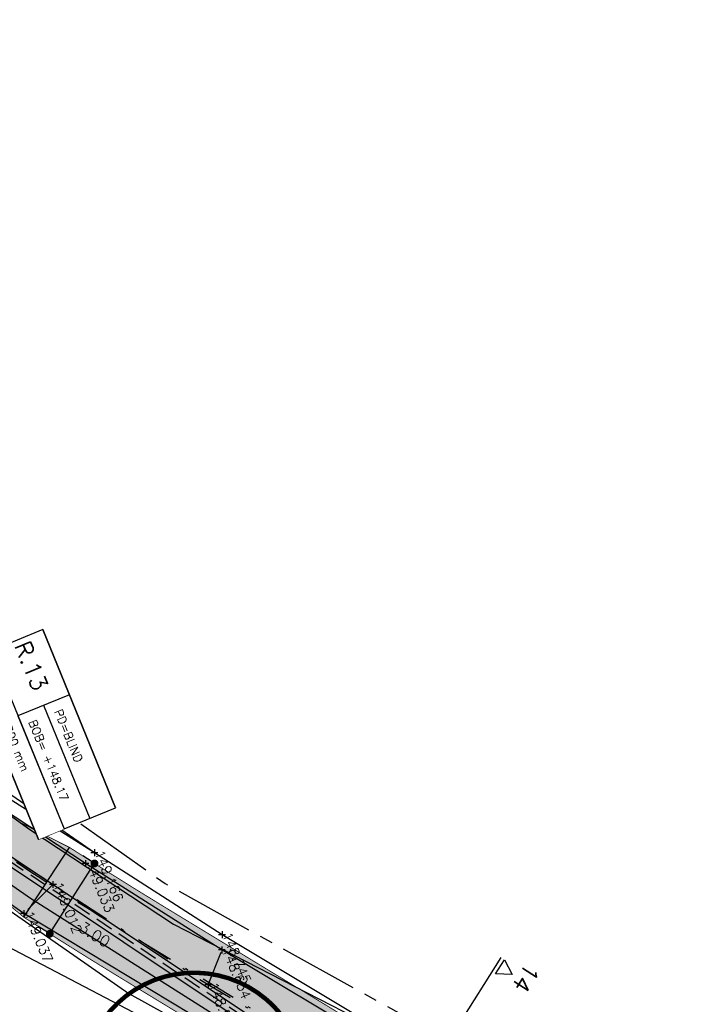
# Model space of a CAD drawing. Header units: metres. Extents: x 189938 to 192675, y 307646 to 311153.
# Tile 42 of 100: x 191616 to 191640, y 309158 to 309194. Entities that reach past the tile are written whole.
import ezdxf

# ---------------------------------------------------------------- set-up
doc = ezdxf.new("R2010")
doc.units = ezdxf.units.M
doc.set_wipeout_variables(frame=1)
for name, pattern in [('1-200 CENTER', [4.28625, 2.8575, -0.47625, 0.47625, -0.47625]), ('1-200 DASHDOT', [2.54, 1.27, -0.635, 0, -0.635]), ('1-200 HIDDEN', [0.9525, 0.635, -0.3175])]:
    doc.linetypes.add(name, pattern=pattern)
for name, color, linetype in [('PH-BEST-BOOM-HANDHAVEN', 98, 'Continuous'), ('PH-BEST-KADASTRALE-GRENS', 240, '1-200 CENTER'), ('PH-BEST-KANTVERHARDING', 252, 'Continuous'), ('PH-BEST-KL-LAAGSPANNING-ENEXIS', 12, '1-200 LAAGSPANNING'), ('PH-HULPLIJNEN-LPROF', 3, '1-200 DASHDOT'), ('PH-INM-HOOGTE', 30, 'Continuous'), ('PH-INM-HOOGTE-AANDUIDING', 30, 'Continuous'), ('PH-INM-KRUIN', 8, 'Continuous'), ('PH-INM-ONVERHARD', 8, 'Continuous'), ('PH-INM-VLAKVERDICHTINGSLIJN', 8, 'Continuous'), ('PH-INM-WEGAS', 6, '1-200 DASHDOT'), ('PH-NIEUW LOKATIE DPO', 2, 'Continuous'), ('PH-NIEUW-AAND-DPROF', 3, 'Continuous'), ('PH-NIEUW-HALFVERHARDING', 9, 'Continuous'), ('PH-NIEUW-MAATVOERING', 2, 'Continuous'), ('PH-NIEUW-WEGAS', 2, '1-200 DASHDOT'), ('PH-OPBREEK-HALFVERHARDING', 252, 'Continuous'), ('PH-RIO-STRENG-RWA', 150, 'Continuous'), ('PH-RIO-TEKST-PUTTENSTAAT', 7, 'Continuous')]:
    doc.layers.add(name, color=color, linetype=linetype)
doc.layers.add('PH-NIEUW - ASFALT XIJKANT', color=115, linetype='Continuous', lineweight=18)
doc.styles.add('1-200', font='romans.shx', dxfattribs={"height": 0.4})
doc.styles.add('ROMANS', font='romans.shx')
doc.linetypes.add('1-200 LAAGSPANNING', pattern='A,1.5,-0.6,["LS",ROMANS,S=0.24,R=0,X=-0.45,Y=-0.12],-0.05', length=2.15)
doc.dimstyles.new('BEMATING200', dxfattribs={"dimtxt": 0.4, "dimasz": 0.28, "dimexe": 0.5, "dimexo": 0.1, "dimgap": 0.4, "dimtad": 1, "dimlfac": -0.1, "dimzin": 0, "dimdsep": 46, "dimtxsty": '1-200', "dimblk": 'DOT', "dimcen": 0.09, "dimclrd": 8, "dimclre": 8, "dimclrt": 256, "dimadec": 3, "dimazin": 0, "dimtfac": 1, "dimtmove": 2, "dimatfit": 3, "dimfxl": 1, "dimtolj": 1, "dimtzin": 0, "dimarcsym": 0})

# ---------------------------------------------------------------- blocks, each defined once
blk = doc.blocks.new('*U50')
at = {"const_width": 0.08000000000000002}
blk.add_lwpolyline([(1.292930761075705, 1.525886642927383, 24.2025641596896), (1.526230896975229, 1.292524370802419, 0.04131793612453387)], format="xyb", close=True, dxfattribs=at)
at = {"linetype": 'Continuous', "const_width": 0.25}
blk.add_lwpolyline([(-0.125, 0, 1), (0.125, 0, 1)], format="xyb", close=True, dxfattribs=at)
blk = doc.blocks.new('*U42')
for p, q in [((6.928477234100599, 1.000000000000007), (6.928477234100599, -0.9999999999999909)), ((2.357807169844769e-15, 0), (1.845037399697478e-15, -1.000000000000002))]:
    blk.add_line(p, q)
blk.add_lwpolyline([(0, 2), (6.928477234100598, 2), (6.928477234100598, -0.9999999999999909), (0, -0.9999999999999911)], close=True)
blk.add_wipeout([(0, 1.9999999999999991), (6.928477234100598, 1.9999999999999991), (6.928477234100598, -0.9999999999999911), (0, -0.9999999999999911)])
for p, q in [((2.528477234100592, 2), (2.528477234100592, 0)), ((2.528477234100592, 1), (6.928477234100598, 1.000000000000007)), ((2.528477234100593, 0), (6.928477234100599, 7.105427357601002e-15)), ((3.067280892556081e-16, -1.000000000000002), (6.928477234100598, -0.9999999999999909))]:
    blk.add_line(p, q)
blk.add_lwpolyline([(0, 2), (0, 0), (6.928477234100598, 7.105427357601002e-15), (6.928477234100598, 2)], close=True)
at = {"style": 'ROMANS'}
for tag, p, height in [('P.NR', (0.1390398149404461, 0.8280474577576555), 0.6), ('PD', (2.876738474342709, 1.265068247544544), 0.3), ('BOB', (2.876738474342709, 0.2650682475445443), 0.3), ('INW.AFM.', (0.3378013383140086, -0.6429989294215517), 0.3)]:
    blk.add_attdef(tag, p, '', height=height, dxfattribs=at)
blk = doc.blocks.new('_Dot')
at = {"color": 0, "linetype": 'ByBlock', "lineweight": -2}
blk.add_line((-0.5, 0), (-1, 0), dxfattribs=at)
at = {"color": 0, "linetype": 'ByBlock', "const_width": 0.5}
blk.add_lwpolyline([(-0.25, 0, 1), (0.25, 0, 1)], format="xyb", close=True, dxfattribs=at)
blk = doc.blocks.new('*D110')
at = {"layer": 'Defpoints', "color": 0, "transparency": 16777216}
for p in [(191618.8982171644, 309163.4641010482), (191618.8982171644, 309163.4641010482), (191617.2881619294, 309160.9327531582)]:
    blk.add_point(p, dxfattribs=at)
at = {"layer": 'PH-NIEUW-MAATVOERING', "color": 8, "lineweight": -2, "transparency": 16777216}
for p, q in [((191618.8138389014, 309163.5177695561), (191618.4763258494, 309163.7324435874)), ((191617.4384337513, 309161.1690122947), (191618.7479453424, 309163.2278419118)), ((191617.2037836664, 309160.986421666), (191616.8662706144, 309161.2010956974))]:
    blk.add_line(p, q, dxfattribs=at)
at = {"layer": 'PH-NIEUW-MAATVOERING', "color": 8, "lineweight": -2, "transparency": 16777216, "xscale": 0.28, "yscale": 0.28, "zscale": 0.28}
for p, rotation in [((191618.8982171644, 309163.4641010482), 57.54173840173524), ((191617.2881619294, 309160.9327531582), 237.5417384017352)]:
    blk.add_blockref('_Dot', p, dxfattribs=dict(at, rotation=rotation))
at = {"layer": 'PH-NIEUW-MAATVOERING', "transparency": 16777216, "insert": (191618.901200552, 309160.9102597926), "char_height": 0.4, "attachment_point": 5, "rotation": 328, "style": '1-200'}
blk.add_mtext('\\A1;3.00', dxfattribs=at)

msp = doc.modelspace()

# ---------------------------------------------------------------- hatches: boundary and pattern name
at = {"layer": 'PH-NIEUW-HALFVERHARDING', "transparency": 33554559}
h = msp.add_hatch(color=41, dxfattribs=at)
h.dxf.hatch_style = 1
edge = h.paths.add_edge_path()
edge.add_line((191616.3545916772, 309161.5313578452), (191614.8055196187, 309162.8162714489))
edge.add_arc((191694.9182849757, 309284.1051360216), 145.358329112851, 226.8925258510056, 236.55475447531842, ccw=False)
edge.add_line((191595.5849065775, 309177.9829244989), (191586.2095285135, 309186.7005832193))
edge.add_arc((191655.1729630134, 309260.8670872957), 101.2749999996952, 220.0712352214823, 227.08190346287, ccw=False)
edge.add_line((191577.6728080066, 309195.6723666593), (191561.1702899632, 309215.28971748))
edge.add_arc((191623.3655513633, 309267.6096475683), 81.27500000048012, 212.7184449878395, 220.0712352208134, ccw=False)
edge.add_line((191554.9859012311, 309223.6796000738), (191556.719, 309224.757))
edge.add_line((191556.719, 309224.757), (191557.3454839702, 309224.7263603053))
edge.add_arc((191623.3655513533, 309267.6096475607), 78.72499998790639, 213.0057096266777, 220.0712352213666)
edge.add_line((191563.1216638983, 309216.9312532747), (191579.6241819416, 309197.3139024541))
edge.add_arc((191655.1729630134, 309260.8670872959), 98.72499999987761, 220.0712352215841, 227.0819034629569)
edge.add_line((191587.9459566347, 309188.5680192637), (191597.3213346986, 309179.8503605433))
edge.add_arc((191694.9180201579, 309284.105343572), 142.8083138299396, 226.8892787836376, 236.5515074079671)
edge.add_line((191616.203916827, 309164.9487053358), (191617.9997458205, 309164.0401159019))
edge.add_line((191617.9997458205, 309164.0401159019), (191616.3545916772, 309161.5313578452))
h = msp.add_hatch(color=41, dxfattribs=at)
h.dxf.hatch_style = 1
h.paths.add_polyline_path([(191643.8034590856, 309143.2709068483), (191637.2886261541, 309148.0258285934), (191639.0572407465, 309150.4490500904), (191645.5720736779, 309145.6941283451)])
edge = h.paths.add_edge_path()
edge.add_line((191617.9997648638, 309164.0401035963), (191616.3545916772, 309161.5313578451))
edge.add_arc((191698.595951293, 309288.7658216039), 151.4999999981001, 237.122324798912, 238.708747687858)
edge.add_line((191619.9085707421, 309159.3032936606), (191627.8880848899, 309154.4533415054))
edge.add_arc((191576.7283028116, 309070.2813348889), 98.50000000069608, 53.87575586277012, 58.70874768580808, ccw=False)
edge.add_line((191634.7978152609, 309149.8437740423), (191637.288626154, 309148.0258285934))
edge.add_line((191637.288626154, 309148.0258285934), (191639.0572407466, 309150.4490500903))
edge.add_line((191639.0572407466, 309150.4490500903), (191636.5664298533, 309152.2669955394))
edge.add_arc((191576.7283028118, 309070.2813348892), 101.5000000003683, 53.87575586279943, 58.70874768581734)
edge.add_line((191629.4462508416, 309157.0169559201), (191621.4667366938, 309161.8669080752))
edge.add_arc((191698.5959512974, 309288.7658216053), 148.500000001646, 237.1299651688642, 238.7087476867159, ccw=False)
at = {"layer": 'PH-OPBREEK-HALFVERHARDING'}
h = msp.add_hatch(dxfattribs=at)
h.set_pattern_fill('AR-CONC', color=256, scale=0.0025, angle=-3.303487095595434e-10)
h.set_pattern_definition([(49.99999999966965, (190983.9148485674, 307878.360549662), (0.4554616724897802, -0.03984771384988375), [0.04762499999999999, -0.523875]), (354.9999999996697, (190983.9148485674, 307878.360549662), (-0.08810855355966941, 0.4776421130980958), [0.03809999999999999, -0.4191014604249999]), (100.4514446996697, (190983.9528035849, 307878.3572290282), (0.3673531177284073, 0.4377943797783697), [0.040475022, -0.4452256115]), (46.18419999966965, (190983.9148485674, 307878.4875496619), (0.6776976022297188, -0.1051058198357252), [0.07143749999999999, -0.7858124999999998]), (96.63555760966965, (190983.9713233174, 307878.478790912), (0.5935103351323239, 0.6185653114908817), [0.06071255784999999, -0.6678390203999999]), (351.1841511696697, (190983.9148485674, 307878.4875496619), (0.5935103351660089, 0.6185653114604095), [0.05714991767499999, -0.6286493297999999]), (20.99999999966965, (190983.9783485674, 307878.455799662), (0.3790359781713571, -0.2556629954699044), [0.04762499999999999, -0.523875]), (325.9999999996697, (190983.9783485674, 307878.455799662), (0.1545050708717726, 0.4604699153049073), [0.03809999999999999, -0.4190999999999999]), (71.45144499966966, (190984.0099348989, 307878.4344944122), (0.5335410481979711, 0.2048069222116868), [0.040475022, -0.4452248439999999]), (37.49999999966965, (190983.9148485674, 307878.360549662), (0.007721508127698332, 0.2113875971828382), [0, -0.4140199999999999, 0, -0.4254499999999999, 0, -0.4206874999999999]), (7.499999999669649, (190983.9148485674, 307878.360549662), (0.1670491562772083, 0.2504514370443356), [0, -0.24257, 0, -0.4044949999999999, 0, -0.1603375]), (327.4999999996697, (190983.7732435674, 307878.360549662), (0.3389764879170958, -0.01432185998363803), [0, -0.15875, 0, -0.4953, 0, -0.6572249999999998]), (317.4999999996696, (190983.7097435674, 307878.360549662), (0.3703229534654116, 0.0635662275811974), [0, -0.206375, 0, -0.3289299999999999, 0, -0.4667249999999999])])
edge = h.paths.add_edge_path()
edge.add_line((191496.1649613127, 309306.5824574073), (191494.8366866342, 309304.8295381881))
edge.add_line((191494.8366866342, 309304.8295381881), (191500.9080000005, 309300.2289999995))
edge.add_line((191500.9080000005, 309300.2289999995), (191506.8680000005, 309295.2889999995))
edge.add_line((191506.8680000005, 309295.2889999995), (191512.5580000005, 309290.0289999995))
edge.add_line((191512.5580000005, 309290.0289999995), (191518.6030000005, 309283.9619999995))
edge.add_line((191518.6030000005, 309283.9619999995), (191523.1200000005, 309279.2049999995))
edge.add_line((191523.1200000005, 309279.2049999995), (191525.2810000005, 309276.6349999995))
edge.add_line((191525.2810000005, 309276.6349999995), (191530.7650000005, 309270.3269999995))
edge.add_line((191530.7650000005, 309270.3269999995), (191532.9300000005, 309267.6319999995))
edge.add_line((191532.9300000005, 309267.6319999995), (191535.7240000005, 309264.2419999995))
edge.add_line((191535.7240000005, 309264.2419999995), (191537.5490000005, 309261.4279999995))
edge.add_line((191537.5490000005, 309261.4279999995), (191540.0380000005, 309257.5529999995))
edge.add_line((191540.0380000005, 309257.5529999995), (191542.6200000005, 309252.1499999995))
edge.add_line((191542.6200000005, 309252.1499999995), (191546.3310000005, 309242.7449999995))
edge.add_line((191546.3310000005, 309242.7449999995), (191550.7090000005, 309231.6929999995))
edge.add_line((191550.7090000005, 309231.6929999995), (191555.0000000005, 309223.6629999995))
edge.add_line((191555.0000000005, 309223.6629999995), (191561.1260000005, 309215.4599999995))
edge.add_line((191561.1260000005, 309215.4599999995), (191570.5490000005, 309203.7719999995))
edge.add_line((191570.5490000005, 309203.7719999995), (191575.7590000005, 309197.8729999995))
edge.add_line((191575.7590000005, 309197.8729999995), (191583.0560000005, 309189.9909999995))
edge.add_line((191583.0560000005, 309189.9909999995), (191588.7380000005, 309184.1439999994))
edge.add_line((191588.7380000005, 309184.1439999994), (191596.8330000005, 309176.9769999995))
edge.add_line((191596.8330000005, 309176.9769999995), (191604.4770000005, 309170.3799999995))
edge.add_line((191604.4770000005, 309170.3799999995), (191609.7190000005, 309166.3059999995))
edge.add_line((191609.7190000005, 309166.3059999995), (191616.3530000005, 309161.6589999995))
edge.add_line((191616.3530000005, 309161.6589999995), (191622.3960000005, 309158.0229999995))
edge.add_line((191622.3960000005, 309158.0229999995), (191627.5000000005, 309154.9419999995))
edge.add_line((191627.5000000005, 309154.9419999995), (191637.1450000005, 309148.3939999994))
edge.add_line((191637.1450000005, 309148.3939999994), (191640.7670000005, 309145.9139999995))
edge.add_line((191640.7670000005, 309145.9139999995), (191646.6560000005, 309141.4659999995))
edge.add_line((191646.6560000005, 309141.4659999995), (191649.1390000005, 309139.5739999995))
edge.add_line((191649.1390000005, 309139.5739999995), (191654.5570000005, 309135.3399999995))
edge.add_line((191654.5570000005, 309135.3399999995), (191657.798, 309132.495))
edge.add_line((191657.798, 309132.495), (191661.881, 309129.005))
edge.add_line((191661.881, 309129.005), (191668.746, 309123.319))
edge.add_line((191668.746, 309123.319), (191671.77, 309121.214))
edge.add_line((191671.77, 309121.214), (191673.98, 309119.645))
edge.add_line((191673.98, 309119.645), (191675.464, 309122.818))
edge.add_line((191675.464, 309122.818), (191673.152, 309123.705))
edge.add_line((191673.152, 309123.705), (191670.702, 309125.302))
edge.add_line((191670.702, 309125.302), (191663.035, 309131.199))
edge.add_line((191663.035, 309131.199), (191659.526, 309134.207))
edge.add_line((191659.526, 309134.207), (191655.736999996, 309137.4290000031))
edge.add_line((191655.736999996, 309137.4290000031), (191650.5200000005, 309141.6939999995))
edge.add_line((191650.5200000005, 309141.6939999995), (191647.4230000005, 309144.0469999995))
edge.add_line((191647.4230000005, 309144.0469999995), (191643.0400000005, 309147.2969999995))
edge.add_line((191643.0400000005, 309147.2969999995), (191637.8340000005, 309151.1189999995))
edge.add_line((191637.8340000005, 309151.1189999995), (191629.0150000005, 309157.0309999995))
edge.add_line((191629.0150000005, 309157.0309999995), (191623.4810000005, 309160.3519999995))
edge.add_line((191623.4810000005, 309160.3519999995), (191618.5710000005, 309163.4649999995))
edge.add_line((191618.5710000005, 309163.4649999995), (191610.4840000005, 309168.7909999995))
edge.add_line((191610.4840000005, 309168.7909999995), (191606.0730000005, 309172.0739999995))
edge.add_line((191606.0730000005, 309172.0739999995), (191597.9970000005, 309179.0849999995))
edge.add_line((191597.9970000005, 309179.0849999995), (191591.3770000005, 309185.1079999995))
edge.add_line((191591.3770000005, 309185.1079999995), (191588.2870000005, 309188.2319999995))
edge.add_arc((191850.9242126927, 309447.1297044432), 368.7903562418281, 217.0835256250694, 224.5891849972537, ccw=False)
edge.add_line((191556.7190000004, 309224.7569999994), (191552.8340000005, 309232.0969999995))
edge.add_line((191552.8340000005, 309232.0969999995), (191547.8570000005, 309244.3199999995))
edge.add_line((191547.8570000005, 309244.3199999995), (191544.3620000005, 309252.9929999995))
edge.add_line((191544.3620000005, 309252.9929999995), (191541.4180000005, 309259.0099999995))
edge.add_line((191541.4180000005, 309259.0099999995), (191539.3430000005, 309262.3649999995))
edge.add_line((191539.3430000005, 309262.3649999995), (191536.5820000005, 309266.3709999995))
edge.add_line((191536.5820000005, 309266.3709999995), (191534.8720000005, 309268.5609999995))
edge.add_line((191534.8720000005, 309268.5609999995), (191531.4820000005, 309272.5619999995))
edge.add_line((191531.4820000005, 309272.5619999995), (191527.1390000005, 309277.7769999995))
edge.add_line((191527.1390000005, 309277.7769999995), (191524.1980000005, 309281.1699999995))
edge.add_line((191524.1980000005, 309281.1699999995), (191518.0550000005, 309287.8029999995))
edge.add_line((191518.0550000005, 309287.8029999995), (191513.1810000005, 309292.5949999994))
edge.add_line((191513.1810000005, 309292.5949999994), (191508.2980000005, 309296.9419999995))
edge.add_line((191508.2980000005, 309296.9419999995), (191501.4530000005, 309302.6059999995))
edge.add_line((191501.4530000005, 309302.6059999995), (191496.1649613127, 309306.5824574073))

# ---------------------------------------------------------------- linework, layer by layer
at = {"layer": 'PH-BEST-KADASTRALE-GRENS', "flags": 128}
msp.add_lwpolyline([(191506.014, 309302.472), (191506.989, 309301.523), (191507.714, 309300.818), (191511.337, 309297.29), (191518.586, 309290.235), (191528.967, 309280.132), (191537.436, 309269.946), (191541.03, 309264.895), (191545.582, 309255.336), (191550.875, 309242.606), (191552.83, 309237.329), (191555.629, 309232.531), (191557.625, 309228.339), (191561.782, 309222.402), (191566.824, 309215.544), (191578.027, 309201.897), (191582.809, 309196.118), (191596.738, 309182.391), (191606.636, 309173.946), (191612.457, 309169.129), (191621.443, 309162.739), (191631.085, 309157.403), (191673.053, 309125.011), (191677.753, 309122.77)], dxfattribs=at)
at = {"layer": 'PH-BEST-KANTVERHARDING', "color": 8}
for points in [[(191540.881, 309256.141), (191544.89, 309247.3), (191548.8, 309237.719), (191553.8, 309227.501), (191560.119, 309217.86), (191565.76, 309210.659), (191572.48, 309202.58), (191582.079, 309191.451), (191589.96, 309183.509), (191597.819, 309176.28), (191604.37, 309170.64), (191609.871, 309166.08), (191614.941, 309162.39), (191620.129, 309158.79), (191629.21, 309153.759)], [(191549.271, 309244.03), (191551.37, 309238.871), (191556.24, 309228.899), (191562.41, 309219.5), (191567.95, 309212.42), (191574.62, 309204.4), (191579.461, 309198.781), (191584.15, 309193.359), (191591.91, 309185.54), (191599.69, 309178.38), (191606.19, 309172.781), (191611.6, 309168.3), (191616.57, 309164.68), (191621.739, 309161.28), (191630.891, 309156.58)]]:
    msp.add_lwpolyline(points, dxfattribs=at)
at = {"layer": 'PH-BEST-KL-LAAGSPANNING-ENEXIS'}
msp.add_lwpolyline([(191561.509, 309215.61), (191571.558, 309203.581), (191584.859, 309189.36), (191593.77, 309180.27), (191600.193, 309174.444), (191607.053, 309168.877), (191616.598, 309162.21), (191628.445, 309154.705)], dxfattribs=at)
at = {"layer": 'PH-HULPLIJNEN-LPROF'}
for points in [[(191617.404, 309162.704), (191616.353, 309161.659)], [(191622.986, 309159.092), (191623.481, 309160.352)]]:
    msp.add_lwpolyline(points, dxfattribs=at)
at = {"layer": 'PH-INM-HOOGTE', "flags": 128}
for points in [[(191619.0152801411, 309163.85), (191618.7707198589, 309163.85)], [(191618.893, 309163.9722801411), (191618.893, 309163.7277198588)], [(191623.6082801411, 309160.9), (191623.3637198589, 309160.9)], [(191623.486, 309161.0222801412), (191623.486, 309160.7777198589)]]:
    msp.add_lwpolyline(points, dxfattribs=at)
at = {"layer": 'PH-INM-HOOGTE'}
for p in [(191618.893, 309163.85), (191623.486, 309160.9)]:
    msp.add_point(p, dxfattribs=at)
at = {"layer": 'PH-INM-HOOGTE-AANDUIDING', "flags": 128}
for points in [[(191618.6932801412, 309163.465), (191618.4487198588, 309163.465)], [(191618.571, 309163.5872801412), (191618.571, 309163.3427198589)], [(191617.5262801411, 309162.704), (191617.2817198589, 309162.704)], [(191617.404, 309162.8262801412), (191617.404, 309162.5817198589)], [(191616.4752801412, 309161.659), (191616.2307198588, 309161.659)], [(191616.353, 309161.7812801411), (191616.353, 309161.5367198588)], [(191623.6032801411, 309160.352), (191623.3587198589, 309160.352)], [(191623.481, 309160.4742801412), (191623.481, 309160.2297198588)], [(191622.986, 309159.2142801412), (191622.986, 309158.9697198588)], [(191623.1082801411, 309159.092), (191622.8637198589, 309159.092)]]:
    msp.add_lwpolyline(points, dxfattribs=at)
at = {"layer": 'PH-INM-HOOGTE-AANDUIDING'}
for p in [(191618.571, 309163.465), (191617.404, 309162.704), (191616.353, 309161.659), (191623.481, 309160.352), (191622.986, 309159.092)]:
    msp.add_point(p, dxfattribs=at)
at = {"layer": 'PH-INM-KRUIN'}
msp.add_lwpolyline([(191618.893, 309163.85), (191610.583, 309169.602), (191606.587, 309172.641), (191598.382, 309179.699), (191591.842, 309185.487), (191588.832, 309188.823)], dxfattribs=at)
at = {"layer": 'PH-INM-ONVERHARD'}
for points in [[(191678.064, 309113.883), (191676.809, 309116.285), (191675.413, 309118.143), (191673.98, 309119.645), (191671.77, 309121.214), (191668.746, 309123.319), (191661.881, 309129.005), (191657.798, 309132.495), (191654.557, 309135.34), (191649.139, 309139.574), (191646.656, 309141.466), (191640.767, 309145.914), (191637.145, 309148.394), (191627.5, 309154.942), (191622.396, 309158.023), (191616.353, 309161.659), (191609.719, 309166.306), (191604.477, 309170.38), (191596.833, 309176.977), (191588.738, 309184.144), (191583.056, 309189.991), (191575.759, 309197.873), (191570.549, 309203.772), (191561.126, 309215.46)], [(191629.015, 309157.031), (191623.481, 309160.352), (191618.571, 309163.465), (191610.484, 309168.791), (191606.073, 309172.074), (191597.997, 309179.085), (191591.377, 309185.108), (191588.287, 309188.232), (191587.652, 309190.578), (191587.489, 309191.942), (191586.45, 309193.475), (191585.06, 309195.637), (191582.748, 309198.375), (191579.797, 309201.439), (191576.687, 309204.704), (191573.154, 309208.702), (191569.539, 309212.937), (191568.079, 309214.597)]]:
    msp.add_lwpolyline(points, dxfattribs=at)
at = {"layer": 'PH-INM-VLAKVERDICHTINGSLIJN'}
for points in [[(191629.187, 309157.477), (191623.486, 309160.9), (191618.893, 309163.85), (191610.526, 309169.129), (191606.333, 309172.327), (191598.158, 309179.342), (191591.554, 309185.327), (191588.473, 309188.634), (191587.844, 309190.655), (191588.026, 309192.456), (191587.268, 309195.417), (191582.551, 309200.663), (191578.241, 309206.092), (191573.88, 309211.026), (191571.457, 309214.061), (191569.442, 309216.395)], [(191622.334, 309157.04), (191615.224, 309160.749), (191608.736, 309164.853), (191603.837, 309169.637), (191596.57, 309176.586), (191588.381, 309183.764), (191582.641, 309189.573), (191575.003, 309197.235), (191570.615, 309202.821), (191560.261, 309215.062)]]:
    msp.add_lwpolyline(points, dxfattribs=at)
at = {"layer": 'PH-INM-WEGAS', "flags": 128}
msp.add_lwpolyline([(191672.405, 309122.401), (191669.712, 309124.354), (191662.499, 309130.132), (191658.614, 309133.386), (191655.095, 309136.504), (191649.925, 309140.711), (191646.975, 309142.83), (191642.194, 309146.486), (191637.499, 309149.795), (191628.326, 309155.947), (191622.986, 309159.092), (191617.404, 309162.704), (191610.059, 309167.485), (191605.157, 309171.407), (191597.304, 309178.082), (191590.394, 309184.407), (191583.901, 309190.831), (191576.941, 309198.561), (191570.997, 309205.22), (191562.278, 309216.021), (191555.036, 309225.137), (191551.865, 309231.932), (191547.115, 309243.541), (191543.436, 309252.705), (191540.702, 309258.312), (191538.49, 309262.064), (191536.097, 309265.387), (191533.748, 309268.233), (191531.085, 309271.595), (191526.298, 309277.303), (191523.672, 309280.255), (191517.146, 309287.312), (191513.074, 309291.263), (191507.494, 309296.297), (191501.394, 309301.484), (191495.191, 309305.923), (191487.52, 309311.551), (191482.214, 309315.117), (191475.383, 309319.106), (191468.282, 309322.983), (191463.276, 309325.477), (191455.397, 309329.792), (191447.429, 309334.37), (191441.192, 309337.944), (191436.304, 309341.066), (191427.665, 309347.971), (191419.199, 309355.291), (191412.347, 309361.383), (191403.17, 309368.573), (191400.862, 309370.411), (191388.059, 309380.27), (191384.719, 309383.501), (191377.624, 309391.422), (191370.552, 309400.822), (191363.262, 309410.363), (191355.543, 309419.56), (191345.734, 309431.14), (191337.865, 309441.243), (191332.985, 309448.036), (191329.614, 309452.929), (191326.786, 309457.116), (191322.837, 309463.408), (191318.762, 309469.999), (191316.154, 309473.885), (191312.162, 309479.652), (191307.761, 309484.8), (191303.577, 309489.284), (191299.05, 309493.465), (191297.56, 309494.769), (191295, 309496.951), (191292.788, 309498.744)], dxfattribs=at)
at = {"layer": 'PH-NIEUW - ASFALT XIJKANT', "const_width": 0.03}
for points in [[(191616.3545916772, 309161.5313578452), (191614.8055196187, 309162.8162714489, -0.04218442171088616), (191595.5849065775, 309177.9829244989), (191586.2095285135, 309186.7005832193, -0.03059935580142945), (191577.6728080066, 309195.6723666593), (191561.1702899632, 309215.28971748, -0.03209361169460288), (191554.9859012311, 309223.6796000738), (191556.719, 309224.757), (191557.3454839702, 309224.7263603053, 0.03083894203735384), (191563.1216638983, 309216.9312532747), (191579.6241819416, 309197.3139024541, 0.03059935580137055), (191587.9459566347, 309188.5680192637), (191597.3213346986, 309179.8503605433, 0.04218442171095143), (191616.203916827, 309164.9487053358), (191617.9997458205, 309164.0401159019)], [(191617.9997648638, 309164.0401035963), (191616.3545916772, 309161.5313578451, 0.006922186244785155), (191619.9085707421, 309159.3032936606), (191627.8880848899, 309154.4533415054, -0.02109103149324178), (191634.7978152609, 309149.8437740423), (191637.288626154, 309148.0258285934), (191639.0572407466, 309150.4490500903), (191636.5664298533, 309152.2669955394, 0.02109103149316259), (191629.4462508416, 309157.0169559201), (191621.4667366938, 309161.8669080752, -0.006888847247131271)]]:
    msp.add_lwpolyline(points, format="xyb", close=True, dxfattribs=at)
at = {"layer": 'PH-NIEUW LOKATIE DPO'}
msp.add_line((191616.3545916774, 309161.531357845), (191617.9997458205, 309164.0401159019), dxfattribs=at)
at = {"layer": 'PH-NIEUW-AAND-DPROF', "color": 1}
msp.add_line((191633.5186768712, 309160.0806439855), (191630.1780666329, 309154.7983316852), dxfattribs=at)
at = {"layer": 'PH-NIEUW-AAND-DPROF', "color": 7}
msp.add_lwpolyline([(191633.6454523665, 309160.0004693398), (191633.9242662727, 309159.4691852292), (191633.3247537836, 309159.493367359)], close=True, dxfattribs=at)
at = {"layer": 'PH-NIEUW-WEGAS', "flags": 128}
msp.add_lwpolyline([(191692.8185759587, 309083.0324927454, 0.03216541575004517), (191688.2511880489, 309095.0464511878), (191679.3218365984, 309114.6400442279, 0.1392661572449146), (191672.9523254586, 309122.1356307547), (191668.9469826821, 309124.8156012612, -0.02985955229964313), (191666.0957091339, 309126.9803905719), (191655.9150144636, 309135.7148456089, 0.005525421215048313), (191653.3752583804, 309137.8455423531, 0.01412565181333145), (191646.6745415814, 309143.0324480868), (191646.3093655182, 309143.298975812), (191638.1729334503, 309149.2374393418), (191635.6821225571, 309151.0553847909, 0.02109103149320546), (191628.6671678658, 309155.7351487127), (191620.6876537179, 309160.5851008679, -0.008572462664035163), (191616.3391201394, 309163.331321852, -0.04218442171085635), (191596.4531206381, 309178.916642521), (191587.0777425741, 309187.6343012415, -0.03059935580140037), (191578.6484949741, 309196.4931345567), (191560.1467517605, 309218.487062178, -0.03581038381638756), (191555.9454694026, 309224.2761261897, -0.01635888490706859), (191554.3103556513, 309227.1090046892), (191552.3068942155, 309230.8581995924, -0.02840800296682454), (191550.8746815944, 309233.9486758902), (191544.0105704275, 309251.2767153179, 0.01708060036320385), (191542.3720453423, 309255.0330508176, 0.01708060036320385)], format="xyb", dxfattribs=at)
at = {"layer": 'PH-RIO-STRENG-RWA', "linetype": 'Continuous'}
for p, q in [((191652.7208561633, 309138.801678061), (191611.5240913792, 309166.2318153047)), ((191652.8954352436, 309139.0638748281), (191611.6986704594, 309166.4940120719))]:
    msp.add_line(p, q, dxfattribs=at)
at = {"layer": 'PH-RIO-STRENG-RWA', "linetype": '1-200 HIDDEN'}
msp.add_line((191652.8081457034, 309138.9327764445), (191611.6382772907, 309166.345005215), dxfattribs=at)

# ---------------------------------------------------------------- block references
at = {"layer": 'PH-BEST-BOOM-HANDHAVEN', "xscale": 2, "yscale": 2, "zscale": 2}
msp.add_blockref('*U50', (191622.479, 309155.532), dxfattribs=at)

# ---------------------------------------------------------------- texts
at = {"layer": 'PH-INM-HOOGTE', "style": 'ROMANS'}
for s, p in [('149.166', (191618.8929999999, 309163.85)), ('149.033', (191618.5709999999, 309163.465)), ('149.012', (191617.4039999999, 309162.7040000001)), ('149.037', (191616.3529999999, 309161.659)), ('148.745', (191623.4859999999, 309160.9000000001)), ('148.634', (191623.481, 309160.352)), ('148.555', (191622.9859999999, 309159.0920000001))]:
    msp.add_text(s, height=0.35, rotation=292.227, dxfattribs=at).set_placement(p)
at = {"layer": 'PH-NIEUW-AAND-DPROF', "color": 3, "style": 'ROMANS'}
msp.add_text('14', height=0.5999999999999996, rotation=237.69, dxfattribs=at).set_placement((191634.4446504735, 309159.9331704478))

# ---------------------------------------------------------------- dimensions: what is measured, and where the dimension line sits
at = {"layer": 'PH-NIEUW-MAATVOERING'}
dim = msp.add_linear_dim(base=(191618.8982171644, 309163.4641010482), p1=(191617.2881619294, 309160.9327531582), p2=(191618.8982171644, 309163.4641010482), angle=57.54173840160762, dimstyle='BEMATING200', dxfattribs=at)
dim.commit()
dim.dimension.update_dxf_attribs({"geometry": '*D110', "text_midpoint": (191618.901200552, 309160.9102597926), "dimtype": 161, "text_rotation": 328})

# ---------------------------------------------------------------- next in the draw order: block references
at = {"layer": 'PH-RIO-TEKST-PUTTENSTAAT'}
ref = msp.add_blockref('*U42', (191615.1855709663, 309171.1188503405), dxfattribs=dict(at, rotation=292.227))
ref.add_attrib('P.NR', 'R.13', (191616.0046837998, 309171.303373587, 146.963), dxfattribs={"layer": '0', "height": 0.5999999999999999, "rotation": 292.226999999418, "style": 'ROMANS'})
ref.add_attrib('PD', 'PD=BLIND', (191617.4448392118, 309168.9344216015, 146.963), dxfattribs={"layer": '0', "height": 0.2999999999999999, "rotation": 292.226999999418, "style": 'ROMANS'})
ref.add_attrib('BOB', 'BOB= +148.17', (191616.519146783, 309168.5561445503, 146.963), dxfattribs={"layer": '0', "height": 0.2999999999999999, "rotation": 292.226999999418, "style": 'ROMANS'})
ref.add_attrib('INW.AFM.', 'INW. AFM. ø800 mm', (191614.7181342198, 309170.5629184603, 146.963), dxfattribs={"layer": '0', "height": 0.2999999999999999, "rotation": 292.226999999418, "style": 'ROMANS'})

doc.saveas('drawing.dxf')
